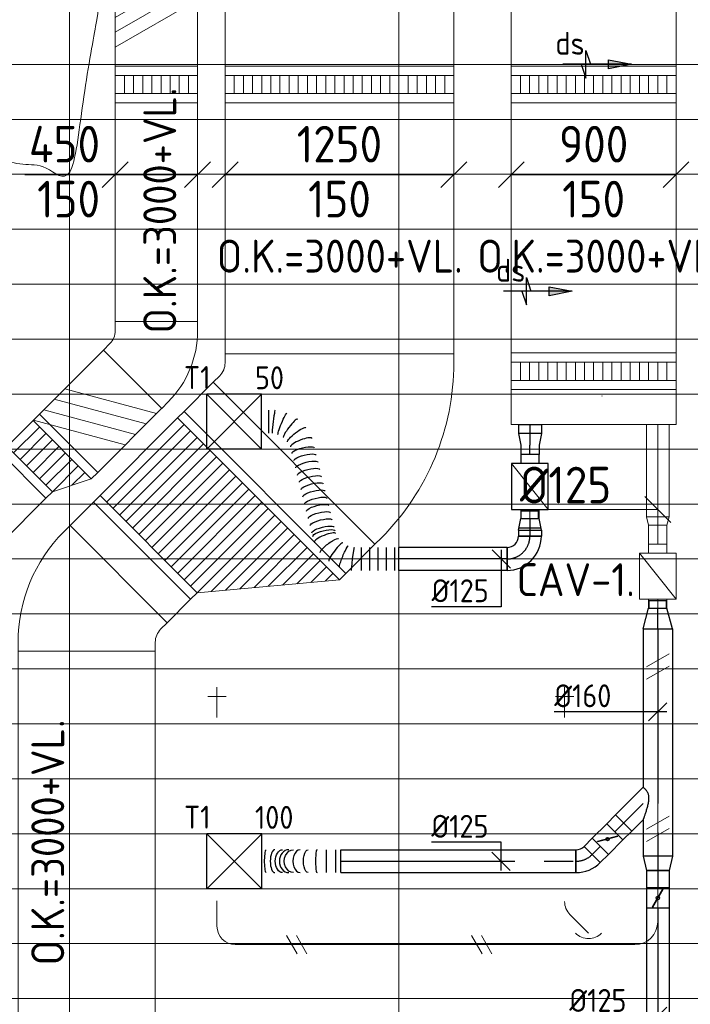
# Model space of a CAD drawing. Header units: millimetres. Extents: x -74969 to 28416, y 4400 to 50969.
# Tile 11 of 32: x -58582 to -54918, y 9671 to 15047. Entities that reach past the tile are written whole.
import ezdxf
from ezdxf.enums import TextEntityAlignment as Align

# ---------------------------------------------------------------- set-up
doc = ezdxf.new("R2010")
doc.units = ezdxf.units.MM
doc.header["$LTSCALE"] = 50
doc.linetypes.add('CENTER2', pattern=[28.575, 19.05, -3.175, 3.175, -3.175])
doc.linetypes.add('HIDDEN', pattern=[9.525, 6.35, -3.175])
for name, color, linetype in [('4plfd', 254, 'Continuous'), ('WL570---_RETOUR', 100, 'Continuous'), ('WL570---_TOEVOER', 200, 'Continuous'), ('WL570---_TOEVOER_HL', 1, 'Continuous'), ('WL570---_TOEVOER_RST', 3, 'Continuous'), ('WL570---_TOEVOER_RST_HL', 1, 'Continuous'), ('WM570---_TOEVOER', 2, 'Continuous'), ('WM570---_TOEVOER_PR', 2, 'Continuous'), ('WM570---_TOEVOER_RST_PR', 1, 'Continuous')]:
    doc.layers.add(name, color=color, linetype=linetype)
for name, color, linetype, lineweight in [('WL570---_BESTAAND-HARTLIJN', 161, 'Continuous', 0), ('WL570---_BESTAAND-MAATVOERING', 161, 'Continuous', 0), ('WL570---_BESTAAND-RETOUR', 100, 'Continuous', 0), ('WL570---_BESTAAND-TOEVOER', 200, 'Continuous', 0), ('WL570---_DEMONTEREN', 10, 'Continuous', 0)]:
    doc.layers.add(name, color=color, linetype=linetype, lineweight=lineweight)
doc.layers.get('WL570---_DEMONTEREN').off()
doc.styles.add('BURO-018', font='ISO96.shx', dxfattribs={"height": 90})
doc.styles.add('BURO-025', font='ISO96.shx', dxfattribs={"height": 125})
doc.styles.add('ISO', font='ISO', dxfattribs={"height": 162})
doc.styles.add('MAATVOERING', font='ISO')

# ---------------------------------------------------------------- blocks, each defined once
blk = doc.blocks.new('KARO')
for p, q in [((1, 0.5), (0, 0.5)), ((0, -0.5), (1, -0.5))]:
    blk.add_line(p, q)
at = {"invisible_edges": 15}
blk.add_3dface([(0, 0.5), (0, -0.5), (1, -0.5), (1, 0.5)], dxfattribs=at)
at = {"layer": 'WL570---_BESTAAND-HARTLIJN'}
blk.add_line((0, 0), (1, 0), dxfattribs=at)
blk = doc.blocks.new('OSV1251000460G')
blk.add_lwpolyline([(0, -62.5), (46.7, -50), (46.7, 50), (0, 62.5)], close=True)
at = {"layer": 'WL570---_BESTAAND-HARTLIJN'}
blk.add_line((0, 0), (46.7, 0), dxfattribs=at)
blk = doc.blocks.new('VBX1001000010025000')
blk.add_lwpolyline([(50, -100), (300, -100), (300, 100), (50, 100)], close=True)
for points in [[(50, 50), (0, 50), (0, -50), (50, -50)], [(300, -50), (350, -50), (350, 50), (300, 50)]]:
    blk.add_lwpolyline(points)
at = {"layer": 'WL570---_BESTAAND-HARTLIJN'}
blk.add_line((300, 0), (350, 0), dxfattribs=at)
at = {"layer": 'WL570---_BESTAAND-TOEVOER'}
blk.add_line((50, -100), (300, 100), dxfattribs=at)
blk = doc.blocks.new('MVLINE')
blk.add_line((35.4, -35.4), (-35.4, 35.4))
blk = doc.blocks.new('KARH')
for p, q in [((1, 0.5), (0, 0.5)), ((0, -0.5), (1, -0.5))]:
    blk.add_line(p, q)
at = {"invisible_edges": 15}
blk.add_3dface([(0, 0.5), (0, -0.5), (1, -0.5), (1, 0.5)], dxfattribs=at)
blk = doc.blocks.new('VBO45015000050451-100')
blk.add_lwpolyline([(-225, -184.6), (225, -184.6), (225, -134.6, 0.198912), (63.9, 254.3), (28.6, 289.6), (-289.6, -28.6), (-254.3, -63.9, -0.198912), (-225, -134.6)], format="xyb", close=True)
blk = doc.blocks.new('*X126')
for p, q in [((50, 300), (250, 300)), ((50, 250), (250, 250)), ((50, 200), (250, 200)), ((50, 150), (250, 150)), ((50, 100), (250, 100)), ((50, 50), (250, 50)), ((50, 0), (250, 0)), ((150, -50), (250, -50))]:
    blk.add_line(p, q)
blk = doc.blocks.new('VTR350200450150-1-0')
for p, q in [((50, 175), (0, 175)), ((0, 175), (0, -175)), ((300, 175), (250, 175)), ((300, -275), (300, 175)), ((0, -175), (50, -175)), ((250, -275), (300, -275))]:
    blk.add_line(p, q)
blk.add_lwpolyline([(50, -175), (250, -275), (250, 175), (50, 175)], close=True)
at = {"layer": 'WL570---_BESTAAND-TOEVOER'}
blk.add_blockref('*X126', (0, -175), dxfattribs=at)
blk = doc.blocks.new('VBO125015000050451-100')
blk.add_lwpolyline([(-625, -350.3), (625, -350.3), (625, -300.3, 0.198912), (229.6, 654.3), (194.2, 689.6), (-689.6, -194.2), (-654.3, -229.6, -0.198912), (-625, -300.3)], format="xyb", close=True)
blk = doc.blocks.new('*X131')
for p, q in [((50, 1200), (110, 1200)), ((50, 1100), (230, 1100)), ((50, 1000), (350, 1000)), ((50, 900), (470, 900)), ((50, 800), (590, 800)), ((50, 700), (650, 700)), ((50, 600), (650, 600)), ((50, 500), (650, 500)), ((50, 400), (650, 400)), ((50, 300), (650, 300)), ((50, 200), (650, 200)), ((50, 100), (650, 100))]:
    blk.add_line(p, q)
blk = doc.blocks.new('*X132')
for p, q in [((50, 1150), (170, 1150)), ((50, 1050), (290, 1050)), ((50, 950), (410, 950)), ((50, 850), (530, 850)), ((50, 750), (650, 750)), ((50, 650), (650, 650)), ((50, 550), (650, 550)), ((50, 450), (650, 450)), ((50, 350), (650, 350)), ((50, 250), (650, 250)), ((50, 150), (650, 150)), ((50, 50), (650, 50))]:
    blk.add_line(p, q)
blk = doc.blocks.new('VTR12501507502500-1')
for p, q in [((50, 625), (0, 625)), ((0, 625), (0, -625)), ((700, 125), (650, 125)), ((700, -625), (700, 125)), ((0, -625), (50, -625)), ((650, -625), (700, -625))]:
    blk.add_line(p, q)
blk.add_lwpolyline([(50, -625), (650, -625), (650, 125), (50, 625)], close=True)
at = {"layer": 'WL570---_BESTAAND-RETOUR'}
for name in ['*X131', '*X132']:
    blk.add_blockref(name, (0, -625), dxfattribs=at)
blk = doc.blocks.new('VBO75025000050451-100')
blk.add_lwpolyline([(-375, -246.8), (375, -246.8), (375, -196.8, 0.198912), (126, 404.3), (90.7, 439.6), (-439.6, -90.7), (-404.3, -126, -0.198912), (-375, -196.8)], format="xyb", close=True)
blk = doc.blocks.new('OBO10000090ZE')
blk.add_lwpolyline([(-50, 0), (50, 0), (50, 100, 1), (-50, 100)], format="xyb", close=True)
at = {"layer": 'WL570---_BESTAAND-HARTLIJN'}
for points in [[(0, 0), (0, 150)], [(-50, 100), (50, 100)]]:
    blk.add_lwpolyline(points, dxfattribs=at)
blk = doc.blocks.new('VSP12501501250150-1')
blk.add_lwpolyline([(0, -625), (200, -625), (200, 625), (0, 625)], close=True)
at = {"layer": 'WL570---_BESTAAND-RETOUR'}
for p, q in [((50, -625), (50, 625)), ((150, -625), (150, 625)), ((50, 575), (150, 575)), ((50, 525), (150, 525)), ((50, 475), (150, 475)), ((50, 425), (150, 425)), ((50, 375), (150, 375)), ((50, 325), (150, 325)), ((50, 275), (150, 275)), ((50, 225), (150, 225)), ((50, 175), (150, 175)), ((50, 125), (150, 125)), ((50, 75), (150, 75)), ((50, 25), (150, 25)), ((50, -25), (150, -25)), ((50, -75), (150, -75)), ((50, -125), (150, -125)), ((50, -175), (150, -175)), ((50, -225), (150, -225)), ((50, -275), (150, -275)), ((50, -325), (150, -325)), ((50, -375), (150, -375)), ((50, -425), (150, -425)), ((50, -475), (150, -475)), ((50, -525), (150, -525)), ((50, -575), (150, -575))]:
    blk.add_line(p, q, dxfattribs=at)
blk = doc.blocks.new('VSP45015045015010-0')
blk.add_lwpolyline([(0, -225), (200, -225), (200, 225), (0, 225)], close=True)
at = {"layer": 'WL570---_BESTAAND-TOEVOER'}
for p, q in [((50, -225), (50, 225)), ((150, -225), (150, 225)), ((50, 175), (150, 175)), ((50, 125), (150, 125)), ((50, 75), (150, 75)), ((50, 25), (150, 25)), ((50, -25), (150, -25)), ((50, -75), (150, -75)), ((50, -125), (150, -125)), ((50, -175), (150, -175))]:
    blk.add_line(p, q, dxfattribs=at)
blk = doc.blocks.new('VSP90015090015010-0')
blk.add_lwpolyline([(0, -450), (200, -450), (200, 450), (0, 450)], close=True)
at = {"layer": 'WL570---_BESTAAND-TOEVOER'}
for p, q in [((50, -450), (50, 450)), ((150, -450), (150, 450)), ((50, 400), (150, 400)), ((50, 350), (150, 350)), ((50, 300), (150, 300)), ((50, 250), (150, 250)), ((50, 200), (150, 200)), ((50, 150), (150, 150)), ((50, 100), (150, 100)), ((50, 50), (150, 50)), ((50, 0), (150, 0)), ((50, -50), (150, -50)), ((50, -100), (150, -100)), ((50, -150), (150, -150)), ((50, -200), (150, -200)), ((50, -250), (150, -250)), ((50, -300), (150, -300)), ((50, -350), (150, -350)), ((50, -400), (150, -400))]:
    blk.add_line(p, q, dxfattribs=at)
blk = doc.blocks.new('KAEND')
blk.add_line((0, -0.5), (0, 0.5))
blk = doc.blocks.new('OBO12500090R')
blk.add_lwpolyline([(187.5, -125, 0.414214), (0, 62.5), (0, -62.5, -0.414214), (62.5, -125)], format="xyb", close=True)
at = {"invisible_edges": 15}
for points in [[(10.9, -63.4), (32.6, 59.7), (0, 62.5), (0, -62.5)], [(21.4, -66.3), (64.1, 51.2), (32.6, 59.7), (10.9, -63.4)], [(31.2, -70.9), (93.8, 37.4), (64.1, 51.2), (21.4, -66.3)], [(40.2, -77.1), (120.5, 18.6), (93.8, 37.4), (31.2, -70.9)], [(47.9, -84.8), (143.6, -4.5), (120.5, 18.6), (40.2, -77.1)], [(54.1, -93.8), (162.4, -31.2), (143.6, -4.5), (47.9, -84.8)], [(58.7, -103.6), (176.2, -60.9), (162.4, -31.2), (54.1, -93.8)], [(61.6, -114.1), (184.7, -92.4), (176.2, -60.9), (58.7, -103.6)], [(62.5, -125), (187.5, -125), (184.7, -92.4), (61.6, -114.1)]]:
    blk.add_3dface(points, dxfattribs=at)
at = {"layer": 'WL570---_BESTAAND-HARTLIJN'}
blk.add_arc((0, -125), 125, 0, 90, dxfattribs=at)
blk = doc.blocks.new('OZA1250100045L')
blk.add_lwpolyline([(-70.7, 0), (-106.1, 35.4), (-35.4, 106.1), (70.7, 0)])
at = {"layer": 'WL570---_BESTAAND-HARTLIJN'}
blk.add_line((0, 0), (-70.7, 70.7), dxfattribs=at)
at = {"layer": 'WL570---_BESTAAND-TOEVOER'}
blk.add_arc((0, 70.7), 100, 225, 315, dxfattribs=at)
blk = doc.blocks.new('OBO10000045R')
blk.add_lwpolyline([(79.3, -70.7, 0.198912), (35.4, 35.4), (-35.4, -35.4, -0.198912), (-20.7, -70.7)], format="xyb", close=True)
at = {"invisible_edges": 15}
for points in [[(-32.4, -38.6), (44.2, 25.7), (35.4, 35.4), (-35.4, -35.4)], [(-29.8, -42), (52.2, 15.3), (44.2, 25.7), (-32.4, -38.6)], [(-27.4, -45.7), (59.2, 4.3), (52.2, 15.3), (-29.8, -42)], [(-25.4, -49.6), (65.2, -7.3), (59.2, 4.3), (-27.4, -45.7)], [(-23.7, -53.6), (70.2, -19.4), (65.2, -7.3), (-25.4, -49.6)], [(-22.4, -57.8), (74.2, -31.9), (70.2, -19.4), (-23.7, -53.6)], [(-21.5, -62), (77, -44.7), (74.2, -31.9), (-22.4, -57.8)], [(-20.9, -66.4), (78.7, -57.6), (77, -44.7), (-21.5, -62)], [(-20.7, -70.7), (79.3, -70.7), (78.7, -57.6), (-20.9, -66.4)]]:
    blk.add_3dface(points, dxfattribs=at)
at = {"layer": 'WL570---_BESTAAND-HARTLIJN'}
blk.add_arc((-70.7, -70.7), 100, 0, 45, dxfattribs=at)
blk = doc.blocks.new('OBO10000090H')
blk.add_lwpolyline([(50, -100, 0.414214), (-100, 50), (-100, -50, -0.414214), (-50, -100)], format="xyb", close=True)
at = {"invisible_edges": 15}
for points in [[(-91.3, -50.8), (-74, 47.7), (-100, 50), (-100, -50)], [(-82.9, -53), (-48.7, 41), (-74, 47.7), (-91.3, -50.8)], [(-75, -56.7), (-25, 29.9), (-48.7, 41), (-82.9, -53)], [(-67.9, -61.7), (-3.6, 14.9), (-25, 29.9), (-75, -56.7)], [(-61.7, -67.9), (14.9, -3.6), (-3.6, 14.9), (-67.9, -61.7)], [(-56.7, -75), (29.9, -25), (14.9, -3.6), (-61.7, -67.9)], [(-53, -82.9), (41, -48.7), (29.9, -25), (-56.7, -75)], [(-50.8, -91.3), (47.7, -74), (41, -48.7), (-53, -82.9)], [(-50, -100), (50, -100), (47.7, -74), (-50.8, -91.3)]]:
    blk.add_3dface(points, dxfattribs=at)
at = {"layer": 'WL570---_BESTAAND-HARTLIJN'}
blk.add_arc((-100, -100), 100, 0, 90, dxfattribs=at)
blk = doc.blocks.new('UISO')
for p, q in [((0, 0.18), (1, 0.757)), ((0, 0), (1, 0.577))]:
    blk.add_line(p, q)
at = {"layer": 'WL570---_BESTAAND-TOEVOER'}
for p, q in [((0, 0.36), (1, 0.937)), ((0, -0.18), (1, 0.397))]:
    blk.add_line(p, q, dxfattribs=at)
blk = doc.blocks.new('*U191')
at = {"color": 0, "ltscale": 10}
blk.add_line((-0.5, 0), (0.5, 0), dxfattribs=at)
at = {"layer": 'WM570---_TOEVOER_PR', "color": 1, "style": 'BURO-018'}
blk.add_attdef('POSNR', text='', height=180, dxfattribs=at).set_placement((0, 0), align=Align.MIDDLE)
blk = doc.blocks.new('Groep-22')
at = {"color": 8, "linetype": 'Continuous', "lineweight": 13}
for p, q in [((-51351, 14802.4), (-72801, 14802.4)), ((-51351, 14502.4), (-72801, 14502.4)), ((-51351, 14202.4), (-72801, 14202.4)), ((-51351, 13902.4), (-72801, 13902.4)), ((-51351, 13602.4), (-72801, 13602.4)), ((-72801, 13302.4), (-51351, 13302.4)), ((-72801, 13002.4), (-51351, 13002.4)), ((-72801, 12702.4), (-51351, 12702.4)), ((-72801, 12402.4), (-51351, 12402.4)), ((-72108.6, 12102.4), (-51351, 12102.4))]:
    blk.add_line(p, q, dxfattribs=at)
blk = doc.blocks.new('Block plafond 6e verd zuid')
at = {"color": 8, "linetype": 'Continuous', "lineweight": 13}
for p, q in [((14325, 75.1), (14325, -10499.4)), ((16125, 75.1), (16125, -10784.2)), ((1422.7, -6824.9), (21450, -6824.9)), ((2180.1, -7124.9), (21450, -7124.9)), ((2967.5, -7424.9), (21450, -7424.9)), ((3788.2, -7724.9), (21450, -7724.9)), ((4646, -8024.9), (21450, -8024.9)), ((5546.1, -8324.9), (21450, -8324.9)), ((6494.3, -8624.9), (21450, -8624.9)), ((7498.7, -8924.9), (21450, -8924.9)), ((10725, -8924.9), (14325, -8924.9))]:
    blk.add_line(p, q, dxfattribs=at)
for radius, start in [(63341, 246.630126), (63550.8, 246.71186)]:
    blk.add_arc((25125.2, 51914.1), radius, start, 266.673723, dxfattribs=at)
at = {"layer": '4plfd', "linetype": 'Continuous', "lineweight": 13}
blk.add_open_spline([(11606, -1365), (11606, -3997.1), (11606, -6629.3), (10312.7, -7046.2), (9019.5, -7463.1), (8365.7, -7634), (7500.2, -7379.5), (7097.2, -7088.7), (6764.7, -6720.2), (6576.2, -6413.7), (6422.7, -5957.4), (6405.9, -5559.5), (6405.9, -6007.2), (6405.9, -6454.9), (6405.9, -6856.9), (6424.7, -7266.4), (6501.8, -7568.3), (6660.3, -7939.4), (6992.5, -8370.9), (7320.8, -8626.8), (7706.6, -8819.7), (8119.4, -8926.6), (8520.6, -8940.1), (8900.6, -8880.3), (9032, -8828.9), (11074.2, -8171.5), (13116.3, -7514.1), (13380.9, -5907.3), (13645.5, -4300.4), (13990.7, -4357.2), (14335.8, -4414.1), (14519.7, -3298.4), (14703.7, -2182.6), (14834, -1785.9), (14998.5, -1640.8), (15158.8, -1512.8), (15312.3, -1434.1), (15471.1, -1386.1), (15565, -1368.7), (15656, -1364.9), (13631, -1364.9), (11606, -1365)], degree=2, knots=[0, 0, 0, 1, 1, 2, 2, 3, 4, 5, 6, 7, 8, 8, 9, 9, 10, 11, 12, 13, 14, 15, 16, 17, 18, 19, 19, 20, 20, 21, 21, 22, 22, 23, 23, 24, 25, 26, 27, 28, 29, 29, 30, 30, 30], dxfattribs=at)
at = {"color": 8}
blk.add_blockref('Groep-22', (72801, -18627.4), dxfattribs=at)
blk = doc.blocks.new('*U217')
at = {"color": 0, "ltscale": 10}
for p, q in [((150, 150, -2500), (-150, 150, -2500)), ((-150, -150, -2500), (-150, 150, -2500)), ((150, -150, -2500), (-150, 150, -2500)), ((-150, -150, -2500), (150, 150, -2500)), ((150, -150, -2500), (150, 150, -2500)), ((150, -150, -2500), (-150, -150, -2500))]:
    blk.add_line(p, q, dxfattribs=at)
at = {"layer": 'WL570---_TOEVOER_RST_HL', "linetype": 'CENTER2'}
blk.add_circle((0, 0, -2500), 0.075, dxfattribs=at)
at = {"layer": 'WL570---_TOEVOER_RST', "color": 2, "style": 'BURO-025'}
for tag in ['MC', 'Q']:
    blk.add_attdef(tag, text='', height=125, dxfattribs=at).set_placement((0, 0), align=Align.MIDDLE)
at = {"layer": 'WM570---_TOEVOER_RST_PR', "color": 2, "style": 'BURO-025'}
blk.add_attdef('POSNR', text='', height=125, dxfattribs=at).set_placement((0, 0), align=Align.MIDDLE)
blk = doc.blocks.new('*U291')
at = {"color": 0, "ltscale": 10}
for p, q in [((0, 88.4, -2700), (62.1, 150.4, -2700)), ((62.1, 150.4, -2700), (150.4, 62.1, -2700)), ((0, -88.4, -2700), (150.4, 62.1, -2700))]:
    blk.add_line(p, q, dxfattribs=at)
blk.add_spline([(-0.3, -88.2, -2700), (-1, -87.6, -2700), (-2.2, -86.6, -2700), (-3.9, -85.1, -2700), (-6, -83.3, -2700), (-8.4, -81, -2700), (-11.1, -78.2, -2700), (-14.1, -75, -2700), (-17.1, -71.2, -2700), (-20.1, -66.9, -2700), (-23, -61.9, -2700), (-25.5, -56.2, -2700), (-27.7, -49.8, -2700), (-29.2, -42.6, -2700), (-30, -34.4, -2700), (-30, -25.5, -2700), (-29.2, -15.8, -2700), (-27.7, -5.5, -2700), (-25.5, 5.1, -2700), (-23, 15.9, -2700), (-20.1, 26.6, -2700), (-17.1, 37, -2700), (-14.1, 46.8, -2700), (-11.1, 55.9, -2700), (-8.4, 64.1, -2700), (-6, 71.3, -2700), (-3.9, 77.3, -2700), (-2.2, 82.1, -2700), (-1, 85.6, -2700), (-0.3, 87.7, -2700), (0, 88.4, -2700)], degree=3, dxfattribs=at)
at = {"layer": 'WL570---_TOEVOER_HL', "linetype": 'CENTER2'}
blk.add_line((0, 0, -2700), (106.3, 106.3, -2700), dxfattribs=at)
at = {"layer": 'WM570---_TOEVOER_PR', "color": 2, "style": 'BURO-025'}
blk.add_attdef('POSNR', text='', height=125, dxfattribs=at).set_placement((0, 0), align=Align.MIDDLE)
blk = doc.blocks.new('*U292')
at = {"color": 0, "ltscale": 10}
for p, q in [((0, 62.5, -2700), (62.6, 62.5, -2700)), ((0, -62.5, -2700), (0, 62.5, -2700)), ((0, -62.5, -2700), (62.6, -62.5, -2700))]:
    blk.add_line(p, q, dxfattribs=at)
at = {"layer": 'WL570---_TOEVOER_HL', "linetype": 'CENTER2'}
blk.add_line((0, 0, -2700), (62.6, 0, -2700), dxfattribs=at)
at = {"layer": 'WM570---_TOEVOER_PR', "color": 2, "style": 'BURO-025'}
blk.add_attdef('POSNR', text='', height=125, dxfattribs=at).set_placement((0, 0), align=Align.MIDDLE)
blk = doc.blocks.new('*U293')
at = {"ltscale": 10}
for p, q in [((-56.5, 62.5, -2700), (56.4, 62.5, -2700)), ((-56.5, -62.5, -2700), (-56.5, 62.5, -2700)), ((56.4, 62.5, -2700), (56.4, -62.5, -2700)), ((-49.4, 27.3, -2700), (-48.4, 29.1, -2700)), ((48.4, -29.1, -2700), (-49.4, 27.3, -2700)), ((49.4, -27.3, -2700), (-48.4, 29.1, -2700)), ((48.4, -29.1, -2700), (49.4, -27.3, -2700)), ((-56.5, -62.5, -2700), (56.4, -62.5, -2700))]:
    blk.add_line(p, q, dxfattribs=at)
blk.add_circle((0, 0, -2700), 9.41, dxfattribs=at)
at = {"layer": 'WL570---_TOEVOER', "color": 2, "style": 'BURO-025'}
blk.add_attdef('I', text='', height=125, dxfattribs=at).set_placement((0, 0), align=Align.MIDDLE)
at = {"layer": 'WM570---_TOEVOER_PR', "color": 2, "style": 'BURO-025'}
blk.add_attdef('POSNR', text='', height=125, dxfattribs=at).set_placement((0, 0), align=Align.MIDDLE)
blk = doc.blocks.new('*U294')
at = {"color": 0, "ltscale": 10}
for p, q in [((0, 62.5, -2700), (68.2, 62.5, -2700)), ((68.2, 62.5, -2700), (68.2, -62.5, -2700)), ((0, -62.5, -2700), (68.2, -62.5, -2700))]:
    blk.add_line(p, q, dxfattribs=at)
at = {"layer": 'WL570---_TOEVOER_HL', "linetype": 'CENTER2'}
blk.add_line((0, 0, -2700), (68.2, 0, -2700), dxfattribs=at)
at = {"layer": 'WM570---_TOEVOER_PR', "color": 2, "style": 'BURO-025'}
blk.add_attdef('POSNR', text='', height=125, dxfattribs=at).set_placement((0, 0), align=Align.MIDDLE)
blk = doc.blocks.new('*U295')
at = {"color": 0, "ltscale": 10}
for p, q in [((0, 80, -2700), (113.1, 50, -2700)), ((0, 80, -2700), (0, -80, -2700)), ((113.1, 50, -2700), (113.1, -50, -2700)), ((113.1, 47.5, -2700), (155.7, 47.5, -2700)), ((155.7, 47.5, -2700), (155.7, -47.5, -2700)), ((155.7, 47.5, -2700), (155.7, -47.5, -2700)), ((0, -80, -2700), (113.1, -50, -2700)), ((113.1, -47.5, -2700), (155.7, -47.5, -2700))]:
    blk.add_line(p, q, dxfattribs=at)
at = {"layer": 'WL570---_TOEVOER_HL', "linetype": 'CENTER2'}
blk.add_line((0, 0, -2700), (113.1, 0, -2700), dxfattribs=at)
for centre in [(0, 0, -2700), (113.1, 0, -2700)]:
    blk.add_circle(centre, 0.075, dxfattribs=at)
at = {"layer": 'WM570---_TOEVOER_PR', "color": 2, "style": 'BURO-025'}
blk.add_attdef('POSNR', text='', height=125, dxfattribs=at).set_placement((0, 0), align=Align.MIDDLE)
blk = doc.blocks.new('*U296')
at = {"color": 0, "ltscale": 10}
for p, q in [((0, 80, -2700), (1240.5, 80, -2700)), ((0, -80, -2700), (0, 80, -2700)), ((1240.5, 80, -2700), (1240.5, -80, -2700)), ((0, -80, -2700), (864.9, -80, -2700)), ((1041.6, -80, -2700), (1240.5, -80, -2700))]:
    blk.add_line(p, q, dxfattribs=at)
at = {"layer": 'WL570---_TOEVOER_HL', "linetype": 'CENTER2'}
blk.add_line((0, 0, -2700), (1240.5, 0, -2700), dxfattribs=at)
at = {"layer": 'WM570---_TOEVOER_PR', "color": 2, "style": 'BURO-025'}
blk.add_attdef('POSNR', text='', height=125, dxfattribs=at).set_placement((0, 0), align=Align.MIDDLE)
blk = doc.blocks.new('*U297')
at = {"color": 0, "ltscale": 10}
for p, q in [((0, 80, -2700), (78.2, 62.5, -2700)), ((0, 80, -2700), (0, -80, -2700)), ((78.2, 62.5, -2700), (78.2, -62.5, -2700)), ((0, -80, -2700), (78.2, -62.5, -2700))]:
    blk.add_line(p, q, dxfattribs=at)
at = {"layer": 'WL570---_TOEVOER_HL', "linetype": 'CENTER2'}
blk.add_line((0, 0, -2700), (78.2, 0, -2700), dxfattribs=at)
for centre in [(0, 0, -2700), (78.2, 0, -2700)]:
    blk.add_circle(centre, 0.075, dxfattribs=at)
at = {"layer": 'WM570---_TOEVOER_PR', "color": 2, "style": 'BURO-025'}
blk.add_attdef('POSNR', text='', height=125, dxfattribs=at).set_placement((0, 0), align=Align.MIDDLE)
blk = doc.blocks.new('*U299')
at = {"color": 0, "ltscale": 10}
for p, q in [((-51.8, -62.5, -2700), (-51.8, 62.5, -2700)), ((-7.6, 80.8, -2700), (80.8, -7.6, -2700))]:
    blk.add_line(p, q, dxfattribs=at)
for radius in [62.6, 187.6]:
    blk.add_arc((-51.8, 125.1, -2700), radius, 270, 315, dxfattribs=at)
at = {"layer": 'WL570---_TOEVOER_HL', "linetype": 'CENTER2'}
blk.add_arc((-51.8, 125.1, -2700), 125.1, 270, 315, dxfattribs=at)
at = {"layer": 'WM570---_TOEVOER_PR', "color": 2, "style": 'BURO-025'}
blk.add_attdef('POSNR', text='', height=125, dxfattribs=at).set_placement((0, 0), align=Align.MIDDLE)
blk = doc.blocks.new('*U300')
at = {"color": 0, "ltscale": 10}
for p, q in [((0, 62.5, -2700), (1285.8, 62.5, -2700)), ((0, -62.5, -2700), (0, 62.5, -2700)), ((1285.8, 62.5, -2700), (1285.8, -62.5, -2700)), ((0, -62.5, -2700), (1285.8, -62.5, -2700))]:
    blk.add_line(p, q, dxfattribs=at)
at = {"layer": 'WL570---_TOEVOER_HL', "linetype": 'CENTER2'}
blk.add_line((0, 0, -2700), (1285.8, 0, -2700), dxfattribs=at)
at = {"layer": 'WM570---_TOEVOER_PR', "color": 2, "style": 'BURO-025'}
blk.add_attdef('POSNR', text='', height=125, dxfattribs=at).set_placement((0, 0), align=Align.MIDDLE)
blk = doc.blocks.new('*U301')
at = {"color": 0, "ltscale": 10}
for p, q in [((0, 62.5, -2700), (0, -62.5, -2700)), ((26, 62.5, -2700), (26, -62.5, -2700)), ((78, 62.5, -2700), (78, -62.5, -2700)), ((431.7, 62.5, -2700), (431.7, -62.5, -2700))]:
    blk.add_line(p, q, dxfattribs=at)
for centre, major_axis, ratio, start_param, end_param in [((129.3, 0, -2700), (0, -62.5), 0.135313, 0, 3.141593), ((221.8, 0, -2700), (0, -62.5), 0.628605, 0, 3.141593), ((284.1, 0, -2700), (0, 62.5), 0.815793, 3.141593, 6.283185), ((360, 0, -2700), (0, 62.5), 0.396207, 3.141593, 6.283185)]:
    blk.add_ellipse(centre, major_axis=major_axis, ratio=ratio, start_param=start_param, end_param=end_param, dxfattribs=at)
at = {"color": 0, "ltscale": 10, "extrusion": (0, 0, -1)}
for centre, major_axis, ratio, start_param, end_param in [((178.3, 0, -2700), (0, 62.5), 0.396207, 0, 3.141593), ((256.9, 0, -2700), (0, 62.5), 0.815793, 0, 3.141593), ((318, 0, -2700), (0, -62.5), 0.628605, 3.141593, 6.283185), ((407.2, 0, -2700), (0, -62.5), 0.135313, 3.141593, 6.283185)]:
    blk.add_ellipse(centre, major_axis=major_axis, ratio=ratio, start_param=start_param, end_param=end_param, dxfattribs=at)
at = {"layer": 'WM570---_TOEVOER_PR', "color": 2, "style": 'BURO-025'}
blk.add_attdef('POSNR', text='', height=125, dxfattribs=at).set_placement((0, 0), align=Align.MIDDLE)
blk = doc.blocks.new('*U304')
at = {"layer": 'WM570---_TOEVOER', "color": 0, "ltscale": 10}
for p, q in [((50, 0), (-565.5, 0)), ((-50, -50), (50, 50))]:
    blk.add_line(p, q, dxfattribs=at)
at = {"layer": 'WM570---_TOEVOER', "color": 0, "style": 'BURO-025'}
blk.add_text('%%c160', height=125, dxfattribs=at).set_placement((-565.5, 25))
blk = doc.blocks.new('*U305')
at = {"layer": 'WM570---_TOEVOER', "color": 0, "ltscale": 10}
for p, q in [((0, 103.1), (-380.4, 103.1)), ((0, -50), (0, 103.1)), ((50, -50), (-50, 50))]:
    blk.add_line(p, q, dxfattribs=at)
at = {"layer": 'WM570---_TOEVOER', "color": 0, "style": 'BURO-025'}
blk.add_text('%%c125', height=125, dxfattribs=at).set_placement((-380.4, 128.1))
blk = doc.blocks.new('*U306')
at = {"layer": 'WM570---_TOEVOER', "color": 0, "ltscale": 10}
for p, q in [((50, 0), (-483.2, 0)), ((-50, -50), (50, 50))]:
    blk.add_line(p, q, dxfattribs=at)
at = {"layer": 'WM570---_TOEVOER', "color": 0, "style": 'BURO-025'}
blk.add_text('%%c125', height=125, dxfattribs=at).set_placement((-483.2, 25))
blk = doc.blocks.new('LU-PIJL6')
at = {"color": 0, "linetype": 'Continuous'}
for p, q in [((-5, -1.5), (-5, 1.5)), ((-5, 1.5), (-4.5, 0)), ((0, 0), (-7.5, 0)), ((-5.5, 0), (-5, -1.5)), ((-2.5, -0.5), (-2.5, 0.5)), ((-2.5, 0.5), (0, 0)), ((0, 0), (-2.5, -0.5))]:
    blk.add_line(p, q, dxfattribs=at)
blk.add_solid([(-2.5, 0.5), (-2.5, -0.5), (0, 0)], dxfattribs=at)
blk = doc.blocks.new('*U353')
at = {"color": 0, "ltscale": 10}
for p, q in [((0, 62.5, -2700), (93.9, 62.5, -2700)), ((0, -62.5, -2700), (0, 62.5, -2700)), ((0, -62.5, -2700), (93.9, -62.5, -2700))]:
    blk.add_line(p, q, dxfattribs=at)
at = {"layer": 'WL570---_TOEVOER_HL', "linetype": 'CENTER2'}
blk.add_line((0, 0, -2700), (93.9, 0, -2700), dxfattribs=at)
at = {"layer": 'WM570---_TOEVOER_PR', "color": 2, "style": 'BURO-025'}
blk.add_attdef('POSNR', text='', height=125, dxfattribs=at).set_placement((0, 0), align=Align.MIDDLE)
blk = doc.blocks.new('*U354')
at = {"ltscale": 10}
for p, q in [((-56.5, 62.5, -2700), (56.5, 62.5, -2700)), ((-56.5, -62.5, -2700), (-56.5, 62.5, -2700)), ((56.5, 62.5, -2700), (56.5, -62.5, -2700)), ((-49.4, 27.3, -2700), (-48.4, 29.1, -2700)), ((48.4, -29.1, -2700), (-49.4, 27.3, -2700)), ((49.4, -27.3, -2700), (-48.4, 29.1, -2700)), ((48.4, -29.1, -2700), (49.4, -27.3, -2700)), ((-56.5, -62.5, -2700), (56.5, -62.5, -2700))]:
    blk.add_line(p, q, dxfattribs=at)
blk.add_circle((0, 0, -2700), 9.41, dxfattribs=at)
at = {"layer": 'WL570---_TOEVOER', "color": 2, "style": 'BURO-025'}
blk.add_attdef('I', text='', height=125, dxfattribs=at).set_placement((0, 0), align=Align.MIDDLE)
at = {"layer": 'WM570---_TOEVOER_PR', "color": 2, "style": 'BURO-025'}
blk.add_attdef('POSNR', text='', height=125, dxfattribs=at).set_placement((0, 0), align=Align.MIDDLE)
blk = doc.blocks.new('*U355')
at = {"color": 0, "ltscale": 10}
for p, q in [((0, 62.5, -2700), (1417.8, 62.5, -2700)), ((1417.8, 62.5, -2700), (1417.8, -62.5, -2700)), ((0, -62.5, -2700), (1417.8, -62.5, -2700))]:
    blk.add_line(p, q, dxfattribs=at)
at = {"layer": 'WL570---_TOEVOER_HL', "linetype": 'CENTER2'}
blk.add_line((0, 0, -2700), (1417.8, 0, -2700), dxfattribs=at)
at = {"layer": 'WM570---_TOEVOER_PR', "color": 2, "style": 'BURO-025'}
blk.add_attdef('POSNR', text='', height=125, dxfattribs=at).set_placement((0, 0), align=Align.MIDDLE)
blk = doc.blocks.new('*U517')
at = {"color": 0, "ltscale": 10}
for p, q in [((0, 62.5), (49.8, 62.5)), ((0, -62.5), (0, 62.5)), ((49.8, 62.5), (49.8, -62.5)), ((0, -62.5), (49.8, -62.5))]:
    blk.add_line(p, q, dxfattribs=at)
at = {"layer": 'WL570---_TOEVOER_HL', "linetype": 'CENTER2'}
blk.add_line((0, 0), (49.8, 0), dxfattribs=at)
at = {"layer": 'WM570---_TOEVOER_PR', "color": 2, "style": 'BURO-025'}
blk.add_attdef('POSNR', text='', height=125, dxfattribs=at).set_placement((0, 0), align=Align.MIDDLE)
blk = doc.blocks.new('*U518')
at = {"color": 0, "ltscale": 10}
for p, q in [((-50, -59.375), (-50, 59.375)), ((-50, -59.375), (-50, 59.375)), ((0, 62.5), (64.18, 50)), ((0, 62.5), (0, -62.5)), ((64.18, 50), (114.18, 50)), ((114.18, 50), (114.18, -50)), ((0, -62.5), (64.18, -50)), ((64.18, -50), (114.18, -50))]:
    blk.add_line(p, q, dxfattribs=at)
at = {"layer": 'WL570---_TOEVOER_HL', "linetype": 'CENTER2'}
for p in [(0, 0), (114.18, 0)]:
    blk.add_line(p, (64.18, 0), dxfattribs=at)
blk.add_circle((0, 0), 0.075, dxfattribs=at)
at = {"layer": 'WM570---_TOEVOER_PR', "color": 2, "style": 'BURO-025'}
blk.add_attdef('POSNR', text='', height=125, dxfattribs=at).set_placement((0, 0), align=Align.MIDDLE)
blk = doc.blocks.new('*U519')
at = {"color": 0, "ltscale": 10}
for p, q in [((-169.3, -59.375, -2700), (-169.3, 59.375, -2700)), ((-125, -62.5, -2700), (-125, 62.5, -2700)), ((62.5, -125, -2700), (-62.5, -125, -2700))]:
    blk.add_line(p, q, dxfattribs=at)
for radius in [187.5, 62.5]:
    blk.add_arc((-125, -125, -2700), radius, 0, 90, dxfattribs=at)
at = {"layer": 'WL570---_TOEVOER_HL', "linetype": 'CENTER2'}
blk.add_arc((-125, -125, -2700), 125, 0, 90, dxfattribs=at)
at = {"layer": 'WM570---_TOEVOER_PR', "color": 2, "style": 'BURO-025'}
blk.add_attdef('POSNR', text='', height=125, dxfattribs=at).set_placement((0, 0), align=Align.MIDDLE)
blk = doc.blocks.new('*U520')
at = {"color": 0, "ltscale": 10}
for p, q in [((0, 62.5, -2700), (31.6, 62.5, -2700)), ((0, -62.5, -2700), (0, 62.5, -2700)), ((31.6, 62.5, -2700), (31.6, -62.5, -2700)), ((0, -62.5, -2700), (31.6, -62.5, -2700))]:
    blk.add_line(p, q, dxfattribs=at)
at = {"layer": 'WL570---_TOEVOER_HL', "linetype": 'CENTER2'}
blk.add_line((0, 0, -2700), (31.6, 0, -2700), dxfattribs=at)
at = {"layer": 'WM570---_TOEVOER_PR', "color": 2, "style": 'BURO-025'}
blk.add_attdef('POSNR', text='', height=125, dxfattribs=at).set_placement((0, 0), align=Align.MIDDLE)
blk = doc.blocks.new('*U521')
at = {"color": 0, "ltscale": 10}
for p, q in [((64.2, 62.5, -2700), (0, 50, -2700)), ((64.2, -62.5, -2700), (64.2, 62.5, -2700)), ((0, 47.5, -2700), (-42.6, 47.5, -2700)), ((-42.6, -47.5, -2700), (-42.6, 47.5, -2700)), ((-42.6, -47.5, -2700), (-42.6, 47.5, -2700)), ((0, -50, -2700), (0, 50, -2700)), ((0, -47.5, -2700), (-42.6, -47.5, -2700)), ((64.2, -62.5, -2700), (0, -50, -2700))]:
    blk.add_line(p, q, dxfattribs=at)
at = {"layer": 'WL570---_TOEVOER_HL', "linetype": 'CENTER2'}
blk.add_line((0, 0, -2700), (64.2, 0, -2700), dxfattribs=at)
for centre in [(0, 0, -2700), (64.2, 0, -2700)]:
    blk.add_circle(centre, 0.075, dxfattribs=at)
at = {"layer": 'WM570---_TOEVOER_PR', "color": 2, "style": 'BURO-025'}
blk.add_attdef('POSNR', text='', height=125, dxfattribs=at).set_placement((0, 0), align=Align.MIDDLE)
blk = doc.blocks.new('*U522')
at = {"color": 0, "ltscale": 10}
for p, q in [((0, 62.5, -2700), (590.7, 62.5, -2700)), ((0, -62.5, -2700), (0, 62.5, -2700)), ((590.7, 62.5, -2700), (590.7, -62.5, -2700)), ((0, -62.5, -2700), (590.7, -62.5, -2700))]:
    blk.add_line(p, q, dxfattribs=at)
at = {"layer": 'WL570---_TOEVOER_HL', "linetype": 'CENTER2'}
blk.add_line((0, 0, -2700), (590.7, 0, -2700), dxfattribs=at)
at = {"layer": 'WM570---_TOEVOER_PR', "color": 2, "style": 'BURO-025'}
blk.add_attdef('POSNR', text='', height=125, dxfattribs=at).set_placement((0, 0), align=Align.MIDDLE)
blk = doc.blocks.new('*U523')
at = {"color": 0, "ltscale": 10}
for p, q in [((0, 62.5, -2700), (0, -62.5, -2700)), ((22.7, 62.5, -2700), (22.7, -62.5, -2700)), ((68.2, 62.5, -2700), (68.2, -62.5, -2700)), ((113.7, 62.5, -2700), (113.7, -62.5, -2700)), ((159.2, 62.5, -2700), (159.2, -62.5, -2700)), ((204.7, 62.5, -2700), (204.7, -62.5, -2700)), ((382.8, 12.5, -2700), (382.5, 12.7, -2700)), ((462.4, -92, -2700), (462.1, -91.1, -2700)), ((475.1, -658, -2700), (475.5, -658.9, -2700)), ((710.1, -687.4, -2700), (710.1, -812.4, -2700)), ((750.1, -687.4, -2700), (750.1, -812.4, -2700)), ((554.8, -762.4, -2700), (555.1, -762.7, -2700))]:
    blk.add_line(p, q, dxfattribs=at)
for centre, major_axis, ratio, start_param, end_param in [((252.6, 0, -2700), (8.1, 62.5), 0.034001, 3.13718, 6.278772), ((344.4, -37.5, -2700), (38.2, 50.2), 0.158085, 3.162618, 6.26216), ((403.8, -115, -2700), (58.5, 23.5), 0.238108, 3.17434, 6.250438), ((533.8, -635, -2700), (-58.5, -23.5), 0.238108, 0.032747, 3.108846), ((593.1, -712.4, -2700), (-38.2, -50.2), 0.158085, 0.021026, 3.120567), ((685, -749.9, -2700), (-8.1, -62.5), 0.034001, 0.004413, 3.146006)]:
    blk.add_ellipse(centre, major_axis=major_axis, ratio=ratio, start_param=start_param, end_param=end_param, dxfattribs=at)
at = {"color": 0, "ltscale": 10, "extrusion": (0, 0, -1)}
for centre, major_axis, ratio, start_param, end_param in [((301.1, -12.8, -2700), (-23.9, -58.3), 0.099583, 3.128552, 6.270145), ((379.5, -72.4, -2700), (-50.1, -38.3), 0.205368, 3.113782, 6.255375), ((409.7, -138.6, -2700), (60.6, 15.2), 0.250474, 0, 3.141593), ((414.6, -158.3, -2700), (60.6, 15.2), 0.250474, 0, 3.141593), ((424.5, -197.7, -2700), (60.6, 15.2), 0.250474, 0, 3.141593), ((434.3, -237.1, -2700), (60.6, 15.2), 0.250474, 0, 3.141593), ((444.2, -276.5, -2700), (60.6, 15.2), 0.250474, 0, 3.141593), ((454, -315.9, -2700), (60.6, 15.2), 0.250474, 0, 3.141593), ((463.9, -355.3, -2700), (60.6, 15.2), 0.250474, 0, 3.141593), ((473.7, -394.7, -2700), (60.6, 15.2), 0.250474, 0, 3.141593), ((483.6, -434.1, -2700), (60.6, 15.2), 0.250474, 0, 3.141593), ((493.4, -473.5, -2700), (60.6, 15.2), 0.250474, 0, 3.141593), ((503.3, -512.8, -2700), (60.6, 15.2), 0.250474, 0, 3.141593), ((513.1, -552.2, -2700), (60.6, 15.2), 0.250474, 0, 3.141593), ((523, -591.6, -2700), (60.6, 15.2), 0.250474, 0, 3.141593), ((558.1, -677.5, -2700), (50.1, 38.3), 0.205368, 0.027811, 3.169403), ((636.4, -737.1, -2700), (23.9, 58.3), 0.099583, 0.013041, 3.154633)]:
    blk.add_ellipse(centre, major_axis=major_axis, ratio=ratio, start_param=start_param, end_param=end_param, dxfattribs=at)
at = {"layer": 'WM570---_TOEVOER_PR', "color": 2, "style": 'BURO-025'}
blk.add_attdef('POSNR', text='', height=125, dxfattribs=at).set_placement((0, 0), align=Align.MIDDLE)
blk = doc.blocks.new('*U533')
at = {"layer": 'WM570---_TOEVOER', "color": 0, "ltscale": 10}
for p, q in [((50, -50), (-50, 50)), ((0, 50), (0, -260.9)), ((0, -260.9), (-380.4, -260.9))]:
    blk.add_line(p, q, dxfattribs=at)
at = {"layer": 'WM570---_TOEVOER', "color": 0, "style": 'BURO-025'}
blk.add_text('%%c125', height=125, dxfattribs=at).set_placement((-380.4, -235.9))

msp = doc.modelspace()

# ---------------------------------------------------------------- linework, layer by layer
at = {"layer": 'WL570---_BESTAAND-MAATVOERING', "color": 7, "linetype": 'HIDDEN'}
for p, q in [((-72110, 14502.4), (-50769.4, 14502.4)), ((-72110, 13302.4), (-50769.4, 13302.4))]:
    msp.add_line(p, q, dxfattribs=at)
at = {"layer": 'WL570---_BESTAAND-MAATVOERING'}
for points in [[(-57610, 14200.4), (-58093.2, 14200.4), (-58554.7, 14200.4)], [(-57460, 14200.4), (-56210, 14200.4)], [(-55895.9, 14200.4), (-54995.9, 14200.4)], [(-55095.5, 12372.1), (-55187.4, 12372.1), (-55799.3, 12372.1)]]:
    msp.add_lwpolyline(points, dxfattribs=at)
at = {"layer": 'WL570---_BESTAAND-MAATVOERING', "color": 7, "linetype": 'HIDDEN'}
for radius, start, end in [(63040.6, 247.031394, 267.036171), (64240.6, 246.320689, 267.091582)]:
    msp.add_arc((-47509.9, 70541.1), radius, start, end, dxfattribs=at)

# ---------------------------------------------------------------- block references
at = {"layer": 'WL570---_BESTAAND-MAATVOERING', "yscale": 2, "zscale": 2}
for p, xscale, rotation in [((-58060, 14200.4), 2, 90), ((-57610, 14200.4), 2, 90), ((-57460, 14200.4), 2, 90), ((-56210, 14200.4), 2, 90), ((-55895.9, 14200.4), 2, 90), ((-54995.9, 14200.4), 2, 90), ((-55095.5, 12372.1), -2, 270)]:
    msp.add_blockref('MVLINE', p, dxfattribs=dict(at, xscale=xscale, rotation=rotation))
at = {"layer": 'WL570---_BESTAAND-RETOUR'}
for p, xscale, yscale, zscale, rotation in [((-56835, 13223), 2386.92745831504, 1250, 150, 90), ((-57082.7, 12625), 224.9778053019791, 1250, 150, 225), ((-57913.6, 12147.7), 181.3640158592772, 750, 250, 224.9999999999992), ((-58216.3, 11598.2), 2649.420793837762, 750, 250, 270)]:
    msp.add_blockref('KARH', p, dxfattribs=dict(at, xscale=xscale, yscale=yscale, zscale=zscale, rotation=rotation))
for name, p, rotation in [('VSP12501501250150-1', (-56835, 14792.8), 270), ('VBO125015000050451-100', (-56835, 12872.7), 315), ('VTR12501507502500-1', (-57241.8, 12465.9), 225), ('VBO75025000050451-100', (-58216.3, 11845), 135)]:
    msp.add_blockref(name, p, dxfattribs=dict(at, rotation=rotation))
at = {"layer": 'WL570---_BESTAAND-TOEVOER'}
msp.add_blockref('Block plafond 6e verd zuid', (-72635, 18627.4), dxfattribs=at)
for name, p, xscale, yscale, zscale, rotation in [('KARH', (-55445.9, 19143.9), 6306.676088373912, 900, 150, 270), ('KARH', (-57835, 13398.9), 2111.046354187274, 450, 150, 90), ('KARH', (-57965.6, 13083.7), 494.0444530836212, 450, 150, 224.9999999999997), ('UISO', (-57891.3, 12839.8), 450, 450, 450, 134.9999999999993), ('KAEND', (-55445.9, 12837.2), 900, 900, 900, 270), ('KARO', (-55095.5, 12333.3), 503.9308940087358, 125, 125, 90), ('KARH', (-58562.4, 12557.6), 335.8471035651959, 350, 200, 224.9999999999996), ('KARO', (-55095.5, 12183.2), -103.4122960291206, 100, 100, 270)]:
    msp.add_blockref(name, p, dxfattribs=dict(at, xscale=xscale, yscale=yscale, zscale=zscale, rotation=rotation))
at = {"layer": 'WL570---_BESTAAND-TOEVOER', "xscale": 450, "yscale": 450, "zscale": 450}
msp.add_blockref('UISO', (-58060, 14977.9), dxfattribs=at)
at = {"layer": 'WL570---_BESTAAND-TOEVOER'}
for name, p, rotation in [('VSP45015045015010-0', (-57835, 14592.8), 90), ('VSP90015090015010-0', (-55445.9, 14792.8), 270), ('VBO45015000050451-100', (-57835, 13214.2), 314.9999999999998), ('VSP90015090015010-0', (-55445.9, 13227.2), 270), ('VTR350200450150-1-0', (-58562.4, 12557.6), 45), ('VBX1001000010025000', (-55095.5, 12183.9), 270)]:
    msp.add_blockref(name, p, dxfattribs=dict(at, rotation=rotation))
at = {"layer": 'WL570---_BESTAAND-TOEVOER', "xscale": -1, "rotation": 90}
msp.add_blockref('OSV1251000460G', (-55095.5, 12333.3), dxfattribs=at)
at = {"layer": 'WL570---_DEMONTEREN'}
for name, p, xscale, yscale, zscale, rotation in [('KARO', (-55095.5, 11834.7), 53.28367991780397, 100, 100, 270), ('KARO', (-55095.5, 11734.7), 1612.619652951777, 125, 125, 270), ('UISO', (-55033, 11562.9), 125, 125, 125, 180), ('KARO', (-57504.3, 11252.5), 16.03765465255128, 100, 100, 270), ('KARO', (-55604.7, 11252.5), 16.03765465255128, 100, 100, 270), ('UISO', (-55033, 10676.5), 125, 125, 125, 180), ('KARO', (-57504.3, 10097.1), 139.3651531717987, 100, 100, 90), ('KARO', (-55544.3, 10130.3), 44.02612692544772, 100, 100, 135), ('KARO', (-55220.5, 9997.1), 536.8418777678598, 125, 125, 180), ('KARO', (-55804, 9997.1), 1600.392294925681, 100, 100, 180), ('UISO', (-57030.6, 9947.1), 100, 100, 100, 90), ('UISO', (-56019.8, 9947.1), 100, 100, 100, 90)]:
    msp.add_blockref(name, p, dxfattribs=dict(at, xscale=xscale, yscale=yscale, zscale=zscale, rotation=rotation))
for name, p, rotation in [('OSV1251000460G', (-55095.5, 11734.7), 90), ('OBO10000045R', (-55575.4, 10161.5), 180), ('OBO12500090R', (-55095.5, 10122.1), 270), ('OBO10000090H', (-57504.3, 9997.1), 180), ('OSV1251000460G', (-55757.3, 9997.1), 180)]:
    msp.add_blockref(name, p, dxfattribs=dict(at, rotation=rotation))
for name, p in [('OBO10000090ZE', (-57504.3, 11252.5)), ('OBO10000090ZE', (-55604.7, 11252.5)), ('OZA1250100045L', (-55473.6, 10059.6))]:
    msp.add_blockref(name, p, dxfattribs=at)
at = {"layer": 'WL570---_RETOUR', "xscale": 50, "yscale": 50, "zscale": 50}
for p in [(-55238.9, 14803.1), (-55563.3, 13564)]:
    msp.add_blockref('LU-PIJL6', p, dxfattribs=at)
at = {"layer": 'WL570---_TOEVOER'}
ref = msp.add_blockref('*U217', (-57410.1, 12852.4, 2500), dxfattribs=at)
ref.add_attrib('Q', '50', (-57296.7, 13029.1), dxfattribs={"layer": 'WL570---_TOEVOER_RST', "color": 2, "height": 125, "style": 'BURO-025'})
ref.add_attrib('MC', 'T1', (-57684.5, 13030.4), dxfattribs={"layer": 'WL570---_TOEVOER_RST', "color": 2, "height": 125, "style": 'BURO-025'})
for name, p, rotation in [('*U191', (-55399.5, 12992.6, 2625), 90.00000000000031), ('*U523', (-56510, 12102.4, 2700), 180), ('*U518', (-55794.3, 12787.4), 270), ('*U517', (-55794.3, 12837.2), 270.0000000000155), ('VBX1001000010025000', (-55794.3, 12673.2), 270), ('*U521', (-55794.3, 12323.2, 2700), 270), ('*U519', (-55794.3, 12102.4, 2700), 270), ('*U520', (-55794.3, 12259, 2700), 270), ('*U522', (-55919.3, 12102.4, 2700), 180), ('*U295', (-55095.5, 11720.8, 2700), 90), ('*U296', (-55095.5, 11720.8, 2700), 270), ('*U291', (-55175.5, 10767.6, 2700), 180), ('*U294', (-55329.9, 10613.1, 2700), 44.99999999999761), ('*U293', (-55369.8, 10573.2, 2700), 45), ('*U292', (-55454, 10489, 2700), 45), ('*U301', (-56828.3, 10452.4, 2700), 180), ('*U297', (-55095.5, 10480.3, 2700), 270), ('*U353', (-55095.5, 10402.1, 2700), 270), ('*U354', (-55095.5, 10251.8, 2700), 270), ('*U355', (-55095.5, 10195.3, 2700), 270)]:
    msp.add_blockref(name, p, dxfattribs=dict(at, rotation=rotation))
ref = msp.add_blockref('*U217', (-57409.9, 10452.4, 2500), dxfattribs=at)
ref.add_attrib('Q', '100', (-57296.6, 10629.1), dxfattribs={"layer": 'WL570---_TOEVOER_RST', "color": 2, "height": 125, "style": 'BURO-025'})
ref.add_attrib('MC', 'T1', (-57684.3, 10630.4), dxfattribs={"layer": 'WL570---_TOEVOER_RST', "color": 2, "height": 125, "style": 'BURO-025'})
for name, p in [('*U300', (-56828.3, 10452.4, 2700)), ('*U299', (-55490.7, 10452.4, 2700))]:
    msp.add_blockref(name, p, dxfattribs=at)
at = {"layer": 'WM570---_TOEVOER'}
for name, p in [('*U533', (-55950.7, 12102.4, 2700)), ('*U304', (-55095.5, 11267.9, 2700)), ('*U305', (-55952.2, 10452.4, 2700)), ('*U306', (-55095.5, 9604.8, 2700))]:
    msp.add_blockref(name, p, dxfattribs=at)

# ---------------------------------------------------------------- texts
at = {"layer": 'WL570---_BESTAAND-MAATVOERING', "style": 'ISO'}
for p in [(-57726.7, 13333.2), (-58338.8, 9883.3)]:
    msp.add_text('O.K.=3000+VL.', height=180, rotation=90, dxfattribs=at).set_placement(p)
at = {"layer": 'WL570---_BESTAAND-MAATVOERING', "style": 'MAATVOERING'}
for s, p in [('450', (-58143.2, 14267.1)), ('150', (-58143.2, 13967.1))]:
    msp.add_text(s, height=200, dxfattribs=at).set_placement(p, align=Align.RIGHT)
for s, p in [('1250', (-56835, 14267.1)), ('900', (-55445.9, 14267.1)), ('150', (-56835, 13967.1)), ('150', (-55445.9, 13967.1))]:
    msp.add_text(s, height=200, dxfattribs=at).set_placement(p, align=Align.CENTER)
at = {"layer": 'WL570---_BESTAAND-MAATVOERING'}
for s, height, style, p in [('O.K.=3000+VL.', 180, 'ISO', (-57504.9, 13665.7)), ('O.K.=3000+VL.', 180, 'ISO', (-56081.6, 13665.7)), ('%%c125', 200, 'MAATVOERING', (-55848.8, 12406)), ('CAV-1.', 180, 'MAATVOERING', (-55866.7, 11899.4))]:
    msp.add_text(s, height=height, dxfattribs=dict(at, style=style)).set_placement(p)
at = {"layer": 'WM570---_TOEVOER', "lineweight": 0, "style": 'BURO-025'}
for p in [(-55654.7, 14855.1), (-55979.1, 13615.9)]:
    msp.add_text('ds', height=125, dxfattribs=at).set_placement(p)

doc.saveas('drawing.dxf')
